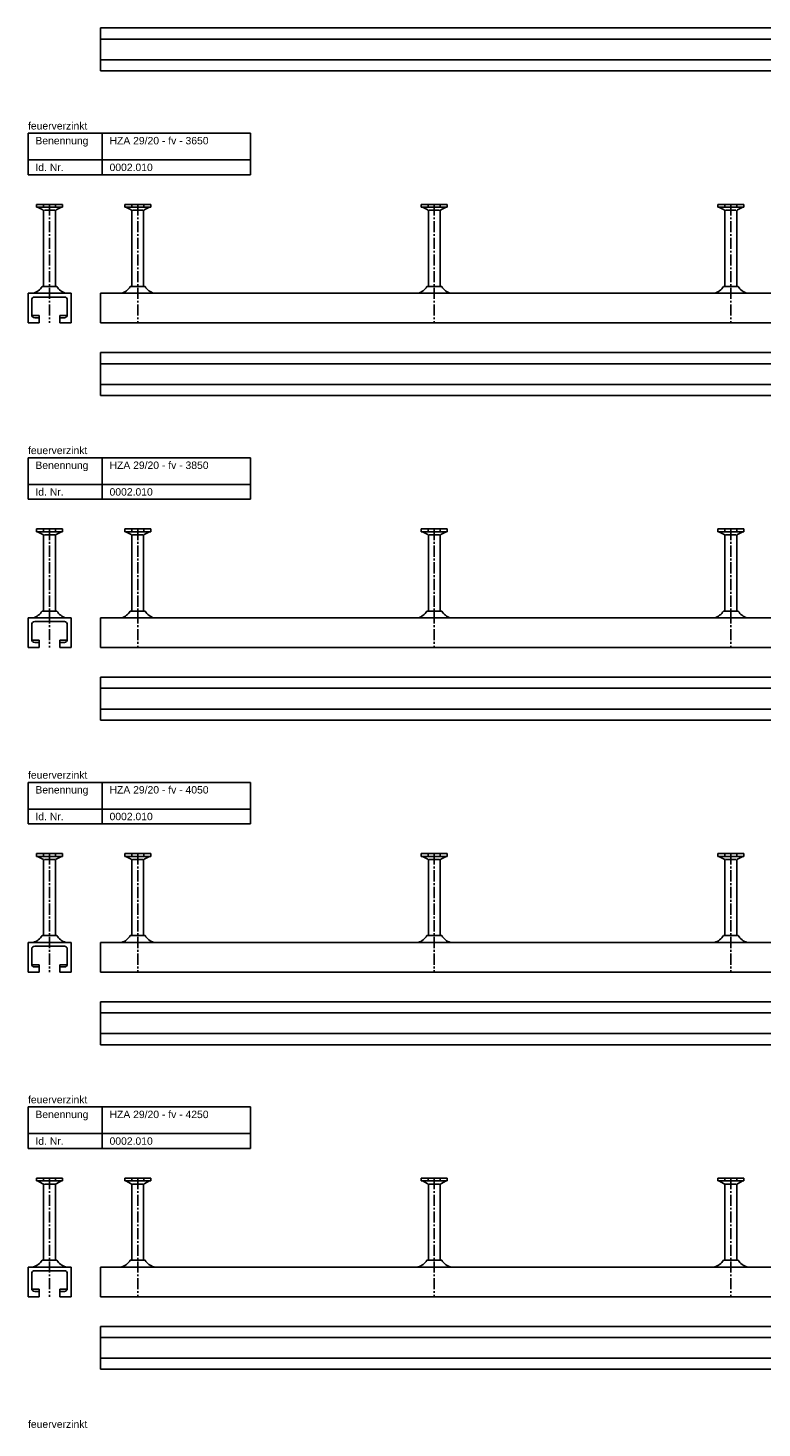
# Model space of a CAD drawing. Header units: millimetres. Extents: x -218 to 5901, y -4888 to 2743.
# Tile 6 of 25: x -218 to 277, y -2956 to -2012. Entities that reach past the tile are written whole.
import ezdxf

# ---------------------------------------------------------------- set-up
doc = ezdxf.new("R2010")
doc.units = ezdxf.units.MM
doc.header["$LTSCALE"] = 10
doc.linetypes.add('MITTE2', pattern=[1.125, 0.75, -0.125, 0.125, -0.125])
doc.layers.add('HALFEN', color=2, linetype='CONTINUOUS')
doc.styles.add('ARIAL50', font='arial.ttf', dxfattribs={"height": 5})

msp = doc.modelspace()

# ---------------------------------------------------------------- linework, layer by layer
at = {"layer": 'HALFEN'}
for p, q in [((-168.75, -2011.75), (3281.25, -2011.75)), ((-168.75, -2011.75), (-168.75, -2040.75)), ((-168.75, -2019.25), (3281.25, -2019.25)), ((-168.75, -2033.25), (3281.25, -2033.25)), ((-168.75, -2040.75), (3281.25, -2040.75)), ((-217.75, -2082.75), (-67.75, -2082.75)), ((-217.75, -2110.75), (-217.75, -2082.75)), ((-167.75, -2110.75), (-167.75, -2082.75)), ((-67.75, -2110.75), (-67.75, -2082.75)), ((-217.75, -2100.75), (-67.75, -2100.75)), ((-217.75, -2110.75), (-67.75, -2110.75)), ((-194.52, -2130.75), (-211.98, -2130.75)), ((-211.98, -2130.75), (-211.98, -2132.65)), ((-194.52, -2132.65), (-211.98, -2132.65)), ((-211.25, -2132.65), (-207.68, -2134.53)), ((-207.32, -2130.75), (-207.32, -2132.4)), ((-206.73, -2134.75), (-199.77, -2134.75)), ((-199.18, -2130.75), (-199.18, -2132.4)), ((-195.25, -2132.65), (-198.82, -2134.53)), ((-194.52, -2130.75), (-194.52, -2132.65)), ((-135.02, -2130.75), (-152.48, -2130.75)), ((-152.48, -2130.75), (-152.48, -2132.65)), ((-135.02, -2132.65), (-152.48, -2132.65)), ((-151.75, -2132.65), (-148.18, -2134.53)), ((-147.82, -2130.75), (-147.82, -2132.4)), ((-147.23, -2134.75), (-140.27, -2134.75)), ((-139.68, -2130.75), (-139.68, -2132.4)), ((-135.75, -2132.65), (-139.32, -2134.53)), ((-135.02, -2130.75), (-135.02, -2132.65)), ((47.52, -2130.75), (47.52, -2132.65)), ((64.98, -2130.75), (47.52, -2130.75)), ((64.98, -2132.65), (47.52, -2132.65)), ((48.25, -2132.65), (51.82, -2134.53)), ((52.18, -2130.75), (52.18, -2132.4)), ((52.77, -2134.75), (59.73, -2134.75)), ((60.32, -2130.75), (60.32, -2132.4)), ((64.25, -2132.65), (60.68, -2134.53)), ((64.98, -2130.75), (64.98, -2132.65)), ((247.52, -2130.75), (247.52, -2132.65)), ((264.98, -2130.75), (247.52, -2130.75)), ((264.98, -2132.65), (247.52, -2132.65)), ((248.25, -2132.65), (251.82, -2134.53)), ((252.18, -2130.75), (252.18, -2132.4)), ((252.77, -2134.75), (259.73, -2134.75)), ((260.32, -2130.75), (260.32, -2132.4)), ((264.25, -2132.65), (260.68, -2134.53)), ((264.98, -2130.75), (264.98, -2132.65)), ((-207.25, -2186.14), (-207.25, -2135.23)), ((-199.25, -2186.14), (-199.25, -2135.23)), ((-147.75, -2186.14), (-147.75, -2135.23)), ((-139.75, -2186.14), (-139.75, -2135.23)), ((52.25, -2186.14), (52.25, -2135.23)), ((60.25, -2186.14), (60.25, -2135.23)), ((252.25, -2186.14), (252.25, -2135.23)), ((260.25, -2186.14), (260.25, -2135.23)), ((-217.75, -2190.75), (-217.75, -2210.75)), ((-188.75, -2190.75), (-217.75, -2190.75)), ((-198.26, -2186.14), (-208.24, -2186.14)), ((-188.75, -2190.75), (-188.75, -2210.75)), ((-168.75, -2190.75), (3481.25, -2190.75)), ((-168.75, -2190.75), (-168.75, -2210.75)), ((-138.76, -2186.14), (-148.74, -2186.14)), ((61.24, -2186.14), (51.26, -2186.14)), ((261.24, -2186.14), (251.26, -2186.14)), ((-215.25, -2195.25), (-215.25, -2205.25)), ((-213.25, -2193.25), (-193.25, -2193.25)), ((-191.25, -2195.25), (-191.25, -2205.25)), ((-210.25, -2205.75), (-215.19, -2205.75)), ((-210.25, -2207.25), (-213.25, -2207.25)), ((-210.25, -2205.75), (-210.25, -2210.75)), ((-196.25, -2205.75), (-196.25, -2210.75)), ((-191.31, -2205.75), (-196.25, -2205.75)), ((-193.25, -2207.25), (-196.25, -2207.25)), ((-210.25, -2210.75), (-217.75, -2210.75)), ((-188.75, -2210.75), (-196.25, -2210.75)), ((-168.75, -2210.75), (3481.25, -2210.75)), ((-168.75, -2230.75), (3481.25, -2230.75)), ((-168.75, -2230.75), (-168.75, -2259.75)), ((-168.75, -2238.25), (3481.25, -2238.25)), ((-168.75, -2252.25), (3481.25, -2252.25)), ((-168.75, -2259.75), (3481.25, -2259.75)), ((-217.75, -2301.75), (-67.75, -2301.75)), ((-217.75, -2329.75), (-217.75, -2301.75)), ((-167.75, -2329.75), (-167.75, -2301.75)), ((-67.75, -2329.75), (-67.75, -2301.75)), ((-217.75, -2319.75), (-67.75, -2319.75)), ((-217.75, -2329.75), (-67.75, -2329.75)), ((-194.52, -2349.75), (-211.98, -2349.75)), ((-211.98, -2349.75), (-211.98, -2351.65)), ((-194.52, -2351.65), (-211.98, -2351.65)), ((-211.25, -2351.65), (-207.68, -2353.53)), ((-207.32, -2349.75), (-207.32, -2351.4)), ((-199.18, -2349.75), (-199.18, -2351.4)), ((-195.25, -2351.65), (-198.82, -2353.53)), ((-194.52, -2349.75), (-194.52, -2351.65)), ((-135.02, -2349.75), (-152.48, -2349.75)), ((-152.48, -2349.75), (-152.48, -2351.65)), ((-135.02, -2351.65), (-152.48, -2351.65)), ((-151.75, -2351.65), (-148.18, -2353.53)), ((-147.82, -2349.75), (-147.82, -2351.4)), ((-139.68, -2349.75), (-139.68, -2351.4)), ((-135.75, -2351.65), (-139.32, -2353.53)), ((-135.02, -2349.75), (-135.02, -2351.65)), ((47.52, -2349.75), (47.52, -2351.65)), ((64.98, -2349.75), (47.52, -2349.75)), ((64.98, -2351.65), (47.52, -2351.65)), ((48.25, -2351.65), (51.82, -2353.53)), ((52.18, -2349.75), (52.18, -2351.4)), ((60.32, -2349.75), (60.32, -2351.4)), ((64.25, -2351.65), (60.68, -2353.53)), ((64.98, -2349.75), (64.98, -2351.65)), ((247.52, -2349.75), (247.52, -2351.65)), ((264.98, -2349.75), (247.52, -2349.75)), ((264.98, -2351.65), (247.52, -2351.65)), ((248.25, -2351.65), (251.82, -2353.53)), ((252.18, -2349.75), (252.18, -2351.4)), ((260.32, -2349.75), (260.32, -2351.4)), ((264.25, -2351.65), (260.68, -2353.53)), ((264.98, -2349.75), (264.98, -2351.65)), ((-207.25, -2405.14), (-207.25, -2354.23)), ((-206.73, -2353.75), (-199.77, -2353.75)), ((-199.25, -2405.14), (-199.25, -2354.23)), ((-147.75, -2405.14), (-147.75, -2354.23)), ((-147.23, -2353.75), (-140.27, -2353.75)), ((-139.75, -2405.14), (-139.75, -2354.23)), ((52.25, -2405.14), (52.25, -2354.23)), ((52.77, -2353.75), (59.73, -2353.75)), ((60.25, -2405.14), (60.25, -2354.23)), ((252.25, -2405.14), (252.25, -2354.23)), ((252.77, -2353.75), (259.73, -2353.75)), ((260.25, -2405.14), (260.25, -2354.23)), ((-198.26, -2405.14), (-208.24, -2405.14)), ((-138.76, -2405.14), (-148.74, -2405.14)), ((61.24, -2405.14), (51.26, -2405.14)), ((261.24, -2405.14), (251.26, -2405.14)), ((-217.75, -2409.75), (-217.75, -2429.75)), ((-188.75, -2409.75), (-217.75, -2409.75)), ((-215.25, -2414.25), (-215.25, -2424.25)), ((-213.25, -2412.25), (-193.25, -2412.25)), ((-191.25, -2414.25), (-191.25, -2424.25)), ((-188.75, -2409.75), (-188.75, -2429.75)), ((-168.75, -2409.75), (3681.25, -2409.75)), ((-168.75, -2409.75), (-168.75, -2429.75)), ((-210.25, -2424.75), (-215.19, -2424.75)), ((-210.25, -2426.25), (-213.25, -2426.25)), ((-210.25, -2424.75), (-210.25, -2429.75)), ((-196.25, -2424.75), (-196.25, -2429.75)), ((-191.31, -2424.75), (-196.25, -2424.75)), ((-193.25, -2426.25), (-196.25, -2426.25)), ((-210.25, -2429.75), (-217.75, -2429.75)), ((-188.75, -2429.75), (-196.25, -2429.75)), ((-168.75, -2429.75), (3681.25, -2429.75)), ((-168.75, -2449.75), (3681.25, -2449.75)), ((-168.75, -2449.75), (-168.75, -2478.75)), ((-168.75, -2457.25), (3681.25, -2457.25)), ((-168.75, -2471.25), (3681.25, -2471.25)), ((-168.75, -2478.75), (3681.25, -2478.75)), ((-217.75, -2520.75), (-67.75, -2520.75)), ((-217.75, -2548.75), (-217.75, -2520.75)), ((-167.75, -2548.75), (-167.75, -2520.75)), ((-67.75, -2548.75), (-67.75, -2520.75)), ((-217.75, -2538.75), (-67.75, -2538.75)), ((-217.75, -2548.75), (-67.75, -2548.75)), ((-194.52, -2568.75), (-211.98, -2568.75)), ((-211.98, -2568.75), (-211.98, -2570.65)), ((-207.32, -2568.75), (-207.32, -2570.4)), ((-199.18, -2568.75), (-199.18, -2570.4)), ((-194.52, -2568.75), (-194.52, -2570.65)), ((-135.02, -2568.75), (-152.48, -2568.75)), ((-152.48, -2568.75), (-152.48, -2570.65)), ((-147.82, -2568.75), (-147.82, -2570.4)), ((-139.68, -2568.75), (-139.68, -2570.4)), ((-135.02, -2568.75), (-135.02, -2570.65)), ((47.52, -2568.75), (47.52, -2570.65)), ((64.98, -2568.75), (47.52, -2568.75)), ((52.18, -2568.75), (52.18, -2570.4)), ((60.32, -2568.75), (60.32, -2570.4)), ((64.98, -2568.75), (64.98, -2570.65)), ((247.52, -2568.75), (247.52, -2570.65)), ((264.98, -2568.75), (247.52, -2568.75)), ((252.18, -2568.75), (252.18, -2570.4)), ((260.32, -2568.75), (260.32, -2570.4)), ((264.98, -2568.75), (264.98, -2570.65)), ((-194.52, -2570.65), (-211.98, -2570.65)), ((-211.25, -2570.65), (-207.68, -2572.53)), ((-207.25, -2624.14), (-207.25, -2573.23)), ((-206.73, -2572.75), (-199.77, -2572.75)), ((-199.25, -2624.14), (-199.25, -2573.23)), ((-195.25, -2570.65), (-198.82, -2572.53)), ((-135.02, -2570.65), (-152.48, -2570.65)), ((-151.75, -2570.65), (-148.18, -2572.53)), ((-147.75, -2624.14), (-147.75, -2573.23)), ((-147.23, -2572.75), (-140.27, -2572.75)), ((-139.75, -2624.14), (-139.75, -2573.23)), ((-135.75, -2570.65), (-139.32, -2572.53)), ((64.98, -2570.65), (47.52, -2570.65)), ((48.25, -2570.65), (51.82, -2572.53)), ((52.25, -2624.14), (52.25, -2573.23)), ((52.77, -2572.75), (59.73, -2572.75)), ((60.25, -2624.14), (60.25, -2573.23)), ((64.25, -2570.65), (60.68, -2572.53)), ((264.98, -2570.65), (247.52, -2570.65)), ((248.25, -2570.65), (251.82, -2572.53)), ((252.25, -2624.14), (252.25, -2573.23)), ((252.77, -2572.75), (259.73, -2572.75)), ((260.25, -2624.14), (260.25, -2573.23)), ((264.25, -2570.65), (260.68, -2572.53)), ((-198.26, -2624.14), (-208.24, -2624.14)), ((-138.76, -2624.14), (-148.74, -2624.14)), ((61.24, -2624.14), (51.26, -2624.14)), ((261.24, -2624.14), (251.26, -2624.14)), ((-217.75, -2628.75), (-217.75, -2648.75)), ((-188.75, -2628.75), (-217.75, -2628.75)), ((-215.25, -2633.25), (-215.25, -2643.25)), ((-213.25, -2631.25), (-193.25, -2631.25)), ((-191.25, -2633.25), (-191.25, -2643.25)), ((-188.75, -2628.75), (-188.75, -2648.75)), ((-168.75, -2628.75), (3881.25, -2628.75)), ((-168.75, -2628.75), (-168.75, -2648.75)), ((-210.25, -2643.75), (-215.19, -2643.75)), ((-210.25, -2643.75), (-210.25, -2648.75)), ((-196.25, -2643.75), (-196.25, -2648.75)), ((-191.31, -2643.75), (-196.25, -2643.75)), ((-210.25, -2648.75), (-217.75, -2648.75)), ((-210.25, -2645.25), (-213.25, -2645.25)), ((-193.25, -2645.25), (-196.25, -2645.25)), ((-188.75, -2648.75), (-196.25, -2648.75)), ((-168.75, -2648.75), (3881.25, -2648.75)), ((-168.75, -2668.75), (3881.25, -2668.75)), ((-168.75, -2668.75), (-168.75, -2697.75)), ((-168.75, -2676.25), (3881.25, -2676.25)), ((-168.75, -2690.25), (3881.25, -2690.25)), ((-168.75, -2697.75), (3881.25, -2697.75)), ((-217.75, -2739.75), (-67.75, -2739.75)), ((-217.75, -2767.75), (-217.75, -2739.75)), ((-167.75, -2767.75), (-167.75, -2739.75)), ((-67.75, -2767.75), (-67.75, -2739.75)), ((-217.75, -2757.75), (-67.75, -2757.75)), ((-217.75, -2767.75), (-67.75, -2767.75)), ((-194.52, -2787.75), (-211.98, -2787.75)), ((-211.98, -2787.75), (-211.98, -2789.65)), ((-194.52, -2789.65), (-211.98, -2789.65)), ((-211.25, -2789.65), (-207.68, -2791.53)), ((-207.32, -2787.75), (-207.32, -2789.4)), ((-207.25, -2843.14), (-207.25, -2792.23)), ((-206.73, -2791.75), (-199.77, -2791.75)), ((-199.25, -2843.14), (-199.25, -2792.23)), ((-199.18, -2787.75), (-199.18, -2789.4)), ((-195.25, -2789.65), (-198.82, -2791.53)), ((-194.52, -2787.75), (-194.52, -2789.65)), ((-135.02, -2787.75), (-152.48, -2787.75)), ((-152.48, -2787.75), (-152.48, -2789.65)), ((-135.02, -2789.65), (-152.48, -2789.65)), ((-151.75, -2789.65), (-148.18, -2791.53)), ((-147.82, -2787.75), (-147.82, -2789.4)), ((-147.75, -2843.14), (-147.75, -2792.23)), ((-147.23, -2791.75), (-140.27, -2791.75)), ((-139.75, -2843.14), (-139.75, -2792.23)), ((-139.68, -2787.75), (-139.68, -2789.4)), ((-135.75, -2789.65), (-139.32, -2791.53)), ((-135.02, -2787.75), (-135.02, -2789.65)), ((47.52, -2787.75), (47.52, -2789.65)), ((64.98, -2787.75), (47.52, -2787.75)), ((64.98, -2789.65), (47.52, -2789.65)), ((48.25, -2789.65), (51.82, -2791.53)), ((52.18, -2787.75), (52.18, -2789.4)), ((52.25, -2843.14), (52.25, -2792.23)), ((52.77, -2791.75), (59.73, -2791.75)), ((60.25, -2843.14), (60.25, -2792.23)), ((60.32, -2787.75), (60.32, -2789.4)), ((64.25, -2789.65), (60.68, -2791.53)), ((64.98, -2787.75), (64.98, -2789.65)), ((247.52, -2787.75), (247.52, -2789.65)), ((264.98, -2787.75), (247.52, -2787.75)), ((264.98, -2789.65), (247.52, -2789.65)), ((248.25, -2789.65), (251.82, -2791.53)), ((252.18, -2787.75), (252.18, -2789.4)), ((252.25, -2843.14), (252.25, -2792.23)), ((252.77, -2791.75), (259.73, -2791.75)), ((260.25, -2843.14), (260.25, -2792.23)), ((260.32, -2787.75), (260.32, -2789.4)), ((264.25, -2789.65), (260.68, -2791.53)), ((264.98, -2787.75), (264.98, -2789.65)), ((-198.26, -2843.14), (-208.24, -2843.14)), ((-138.76, -2843.14), (-148.74, -2843.14)), ((61.24, -2843.14), (51.26, -2843.14)), ((261.24, -2843.14), (251.26, -2843.14)), ((-217.75, -2847.75), (-217.75, -2867.75)), ((-188.75, -2847.75), (-217.75, -2847.75)), ((-215.25, -2852.25), (-215.25, -2862.25)), ((-213.25, -2850.25), (-193.25, -2850.25)), ((-191.25, -2852.25), (-191.25, -2862.25)), ((-188.75, -2847.75), (-188.75, -2867.75)), ((-168.75, -2847.75), (4081.25, -2847.75)), ((-168.75, -2847.75), (-168.75, -2867.75)), ((-210.25, -2867.75), (-217.75, -2867.75)), ((-210.25, -2862.75), (-215.19, -2862.75)), ((-210.25, -2864.25), (-213.25, -2864.25)), ((-210.25, -2862.75), (-210.25, -2867.75)), ((-196.25, -2862.75), (-196.25, -2867.75)), ((-191.31, -2862.75), (-196.25, -2862.75)), ((-193.25, -2864.25), (-196.25, -2864.25)), ((-188.75, -2867.75), (-196.25, -2867.75)), ((-168.75, -2867.75), (4081.25, -2867.75)), ((-168.75, -2887.75), (4081.25, -2887.75)), ((-168.75, -2887.75), (-168.75, -2916.75)), ((-168.75, -2895.25), (4081.25, -2895.25)), ((-168.75, -2909.25), (4081.25, -2909.25)), ((-168.75, -2916.75), (4081.25, -2916.75))]:
    msp.add_line(p, q, dxfattribs=at)
at = {"layer": 'HALFEN', "color": 1, "linetype": 'MITTE2'}
for p, q in [((-203.25, -2130.75), (-203.25, -2210.75)), ((-143.75, -2130.75), (-143.75, -2210.75)), ((56.25, -2130.75), (56.25, -2210.75)), ((256.25, -2130.75), (256.25, -2210.75)), ((-203.25, -2349.75), (-203.25, -2429.75)), ((-143.75, -2349.75), (-143.75, -2429.75)), ((56.25, -2349.75), (56.25, -2429.75)), ((256.25, -2349.75), (256.25, -2429.75)), ((-203.25, -2568.75), (-203.25, -2648.75)), ((-143.75, -2568.75), (-143.75, -2648.75)), ((56.25, -2568.75), (56.25, -2648.75)), ((256.25, -2568.75), (256.25, -2648.75)), ((-203.25, -2787.75), (-203.25, -2867.75)), ((-143.75, -2787.75), (-143.75, -2867.75)), ((56.25, -2787.75), (56.25, -2867.75)), ((256.25, -2787.75), (256.25, -2867.75))]:
    msp.add_line(p, q, dxfattribs=at)
at = {"layer": 'HALFEN'}
for centre, radius, start, end in [((-208.05, -2135.23), 0.8, 0, 62.30053), ((-198.45, -2135.23), 0.8, 117.69947, 180), ((-148.55, -2135.23), 0.8, 0, 62.30053), ((-138.95, -2135.23), 0.8, 117.69947, 180), ((51.45, -2135.23), 0.8, 0, 62.30053), ((61.05, -2135.23), 0.8, 117.69947, 180), ((251.45, -2135.23), 0.8, 0, 62.30053), ((261.05, -2135.23), 0.8, 117.69947, 180), ((-214.75, -2188.75), 2, 270, 285.11432), ((-216.84, -2181.03), 10, 285.11432, 329.26791), ((-189.66, -2181.03), 10, 210.73209, 254.88568), ((-191.75, -2188.75), 2, 254.88568, 270), ((-157.34, -2181.03), 10, 285.11432, 329.26791), ((-130.16, -2181.03), 10, 210.73209, 254.88568), ((42.66, -2181.03), 10, 285.11432, 329.26791), ((69.84, -2181.03), 10, 210.73209, 254.88568), ((242.66, -2181.03), 10, 285.11432, 329.26791), ((269.84, -2181.03), 10, 210.73209, 254.88568), ((-213.25, -2195.25), 2, 90, 180), ((-193.25, -2195.25), 2, 0, 90), ((-213.25, -2205.25), 2, 180, 270), ((-193.25, -2205.25), 2, 270, 0), ((-208.05, -2354.23), 0.8, 0, 62.30053), ((-198.45, -2354.23), 0.8, 117.69947, 180), ((-148.55, -2354.23), 0.8, 0, 62.30053), ((-138.95, -2354.23), 0.8, 117.69947, 180), ((51.45, -2354.23), 0.8, 0, 62.30053), ((61.05, -2354.23), 0.8, 117.69947, 180), ((251.45, -2354.23), 0.8, 0, 62.30053), ((261.05, -2354.23), 0.8, 117.69947, 180), ((-216.84, -2400.03), 10, 285.11432, 329.26791), ((-189.66, -2400.03), 10, 210.73209, 254.88568), ((-157.34, -2400.03), 10, 285.11432, 329.26791), ((-130.16, -2400.03), 10, 210.73209, 254.88568), ((42.66, -2400.03), 10, 285.11432, 329.26791), ((69.84, -2400.03), 10, 210.73209, 254.88568), ((242.66, -2400.03), 10, 285.11432, 329.26791), ((269.84, -2400.03), 10, 210.73209, 254.88568), ((-213.25, -2414.25), 2, 90, 180), ((-214.75, -2407.75), 2, 270, 285.11432), ((-193.25, -2414.25), 2, 0, 90), ((-191.75, -2407.75), 2, 254.88568, 270), ((-213.25, -2424.25), 2, 180, 270), ((-193.25, -2424.25), 2, 270, 0), ((-208.05, -2573.23), 0.8, 0, 62.30053), ((-198.45, -2573.23), 0.8, 117.69947, 180), ((-148.55, -2573.23), 0.8, 0, 62.30053), ((-138.95, -2573.23), 0.8, 117.69947, 180), ((51.45, -2573.23), 0.8, 0, 62.30053), ((61.05, -2573.23), 0.8, 117.69947, 180), ((251.45, -2573.23), 0.8, 0, 62.30053), ((261.05, -2573.23), 0.8, 117.69947, 180), ((-216.84, -2619.03), 10, 285.11432, 329.26791), ((-189.66, -2619.03), 10, 210.73209, 254.88568), ((-157.34, -2619.03), 10, 285.11432, 329.26791), ((-130.16, -2619.03), 10, 210.73209, 254.88568), ((42.66, -2619.03), 10, 285.11432, 329.26791), ((69.84, -2619.03), 10, 210.73209, 254.88568), ((242.66, -2619.03), 10, 285.11432, 329.26791), ((269.84, -2619.03), 10, 210.73209, 254.88568), ((-213.25, -2633.25), 2, 90, 180), ((-214.75, -2626.75), 2, 270, 285.11432), ((-193.25, -2633.25), 2, 0, 90), ((-191.75, -2626.75), 2, 254.88568, 270), ((-213.25, -2643.25), 2, 180, 270), ((-193.25, -2643.25), 2, 270, 0), ((-208.05, -2792.23), 0.8, 0, 62.30053), ((-198.45, -2792.23), 0.8, 117.69947, 180), ((-148.55, -2792.23), 0.8, 0, 62.30053), ((-138.95, -2792.23), 0.8, 117.69947, 180), ((51.45, -2792.23), 0.8, 0, 62.30053), ((61.05, -2792.23), 0.8, 117.69947, 180), ((251.45, -2792.23), 0.8, 0, 62.30053), ((261.05, -2792.23), 0.8, 117.69947, 180), ((-216.84, -2838.03), 10, 285.11432, 329.26791), ((-189.66, -2838.03), 10, 210.73209, 254.88568), ((-157.34, -2838.03), 10, 285.11432, 329.26791), ((-130.16, -2838.03), 10, 210.73209, 254.88568), ((42.66, -2838.03), 10, 285.11432, 329.26791), ((69.84, -2838.03), 10, 210.73209, 254.88568), ((242.66, -2838.03), 10, 285.11432, 329.26791), ((269.84, -2838.03), 10, 210.73209, 254.88568), ((-213.25, -2852.25), 2, 90, 180), ((-214.75, -2845.75), 2, 270, 285.11432), ((-193.25, -2852.25), 2, 0, 90), ((-191.75, -2845.75), 2, 254.88568, 270), ((-213.25, -2862.25), 2, 180, 270), ((-193.25, -2862.25), 2, 270, 0)]:
    msp.add_arc(centre, radius, start, end, dxfattribs=at)

# ---------------------------------------------------------------- texts
at = {"layer": 'HALFEN', "style": 'ARIAL50'}
for s, p in [('feuerverzinkt', (-217.75, -2080.25)), ('Benennung', (-212.75, -2090.25)), ('HZA 29/20 - fv - 3650', (-162.75, -2090.25)), ('Id. Nr.', (-212.75, -2108.25)), ('0002.010', (-162.75, -2108.25)), ('feuerverzinkt', (-217.75, -2299.25)), ('Benennung', (-212.75, -2309.25)), ('HZA 29/20 - fv - 3850', (-162.75, -2309.25)), ('Id. Nr.', (-212.75, -2327.25)), ('0002.010', (-162.75, -2327.25)), ('feuerverzinkt', (-217.75, -2518.25)), ('Benennung', (-212.75, -2528.25)), ('HZA 29/20 - fv - 4050', (-162.75, -2528.25)), ('Id. Nr.', (-212.75, -2546.25)), ('0002.010', (-162.75, -2546.25)), ('feuerverzinkt', (-217.75, -2737.25)), ('Benennung', (-212.75, -2747.25)), ('HZA 29/20 - fv - 4250', (-162.75, -2747.25)), ('Id. Nr.', (-212.75, -2765.25)), ('0002.010', (-162.75, -2765.25)), ('feuerverzinkt', (-217.75, -2956.25))]:
    msp.add_text(s, height=5, dxfattribs=at).set_placement(p)

doc.saveas('drawing.dxf')
